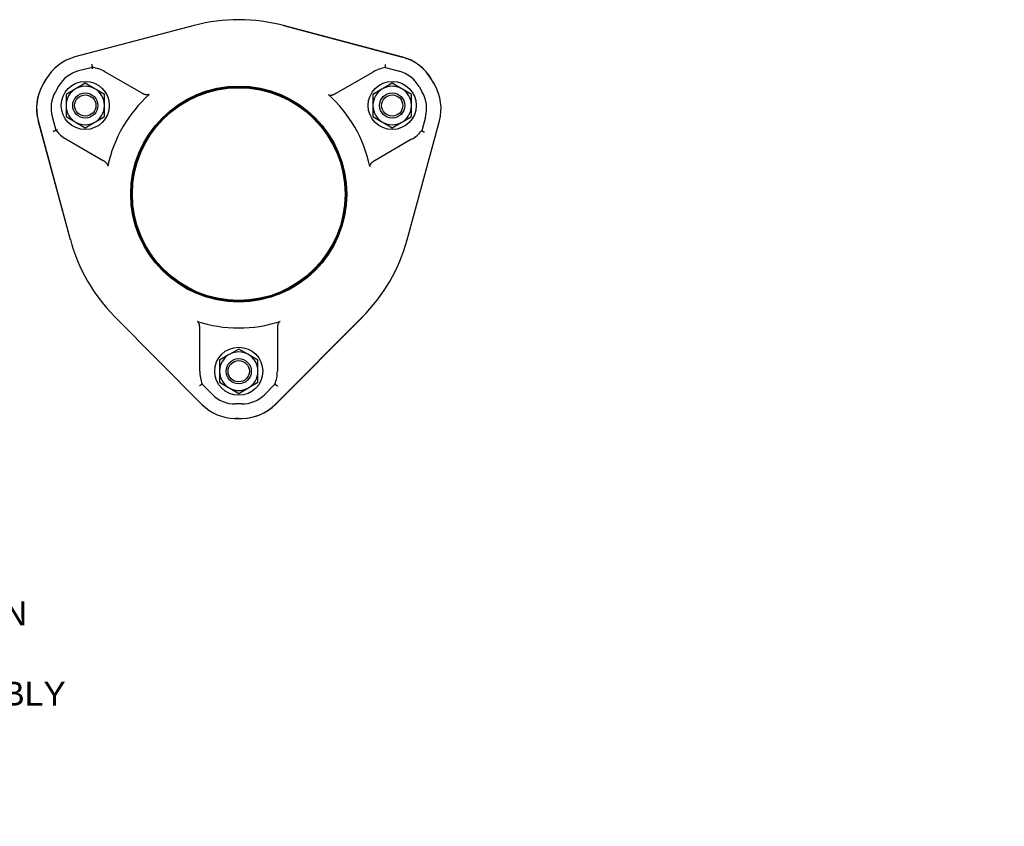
# Model space of a CAD drawing. Header units: millimetres. Extents: x 97 to 4291, y 43 to 893.
# Tile 4 of 4: x 531 to 1145, y 43 to 546. Entities that reach past the tile are written whole.
import ezdxf

# ---------------------------------------------------------------- set-up
doc = ezdxf.new("R2010")
doc.units = ezdxf.units.MM
doc.layers.add('DETAIL', color=2, linetype='Continuous')
doc.layers.add('TEXT', color=7, linetype='Continuous')
doc.styles.add('fastrack', font='ARIAL.TTF')

msp = doc.modelspace()

# ---------------------------------------------------------------- linework, layer by layer
msp.add_line((555.71, 504.94), (553.7, 501.48))
at = {"layer": 'DETAIL'}
for p, q in [((640.24, 542.78), (565.89, 523.14)), ((695.89, 542.76), (770.22, 523.06)), ((770.34, 522.93), (696.03, 542.73)), ((576.76, 516.66), (568.18, 514.47)), ((759.46, 516.47), (768.03, 514.27)), ((607.31, 500.74), (584.53, 513.92)), ((728.88, 500.62), (751.68, 513.75)), ((547.95, 509.43), (545.94, 505.97)), ((546.9, 507.62), (547.85, 509.27)), ((566.71, 503.49), (565.95, 503.05)), ((572.33, 506.73), (566.71, 503.49)), ((577.95, 503.49), (572.33, 506.73)), ((578.71, 503.05), (577.95, 503.49)), ((758.11, 503.49), (757.35, 503.05)), ((763.72, 506.73), (758.11, 503.49)), ((769.34, 503.49), (763.72, 506.73)), ((770.1, 503.05), (769.34, 503.49)), ((780.48, 504.71), (782.48, 501.25)), ((790.25, 505.72), (788.25, 509.19)), ((789.2, 507.54), (790.16, 505.88)), ((565.95, 503.05), (560.34, 499.81)), ((560.34, 499.81), (560.34, 493.32)), ((584.33, 499.81), (578.71, 503.05)), ((584.33, 493.32), (584.33, 499.81)), ((757.35, 503.05), (751.73, 499.81)), ((751.73, 499.81), (751.73, 493.32)), ((775.72, 499.81), (770.1, 503.05)), ((775.72, 493.32), (775.72, 499.81)), ((560.34, 493.32), (560.34, 492.44)), ((560.34, 492.44), (560.34, 485.96)), ((584.33, 492.44), (584.33, 493.32)), ((584.33, 485.96), (584.33, 492.44)), ((751.73, 493.32), (751.73, 492.44)), ((751.73, 492.44), (751.73, 485.96)), ((775.72, 492.44), (775.72, 493.32)), ((775.72, 485.96), (775.72, 492.44)), ((551.66, 485.92), (554.04, 477.39)), ((560.34, 485.96), (565.95, 482.71)), ((578.71, 482.71), (584.33, 485.96)), ((751.73, 485.96), (757.35, 482.71)), ((770.1, 482.71), (775.72, 485.96)), ((784.49, 485.68), (782.1, 477.16)), ((563.05, 409.19), (542.94, 483.42)), ((543, 483.59), (563.01, 409.33)), ((565.95, 482.71), (566.71, 482.27)), ((566.71, 482.27), (572.33, 479.03)), ((572.33, 479.03), (577.95, 482.27)), ((577.95, 482.27), (578.71, 482.71)), ((757.35, 482.71), (758.11, 482.27)), ((758.11, 482.27), (763.72, 479.03)), ((763.72, 479.03), (769.34, 482.27)), ((769.34, 482.27), (770.1, 482.71)), ((772.98, 409.12), (793.14, 483.33)), ((560.28, 472.01), (583.05, 458.83)), ((775.85, 471.8), (753.04, 458.66)), ((590.86, 360.99), (645.05, 306.43)), ((690.74, 306.38), (745.04, 360.83)), ((745.14, 360.94), (690.92, 306.41)), ((643.7, 327.17), (643.73, 353.49)), ((692.15, 353.44), (692.12, 327.12)), ((662.41, 337.74), (661.65, 337.3)), ((668.03, 340.98), (662.41, 337.74)), ((673.64, 337.74), (668.03, 340.98)), ((674.4, 337.3), (673.64, 337.74)), ((661.65, 337.3), (656.03, 334.06)), ((656.03, 334.06), (656.03, 327.57)), ((680.02, 334.06), (674.4, 337.3)), ((680.02, 327.57), (680.02, 334.06)), ((656.03, 327.57), (656.03, 326.69)), ((656.03, 326.69), (656.03, 320.21)), ((680.02, 326.69), (680.02, 327.57)), ((680.02, 320.21), (680.02, 326.69)), ((656.03, 320.21), (661.65, 316.96)), ((674.4, 316.96), (680.02, 320.21)), ((651.41, 312.74), (645.22, 319.08)), ((661.65, 316.96), (662.41, 316.52)), ((662.41, 316.52), (668.03, 313.28)), ((668.03, 313.28), (673.64, 316.52)), ((673.64, 316.52), (674.4, 316.96)), ((690.59, 319.03), (684.39, 312.71)), ((669.89, 306.7), (665.89, 306.7)), ((665.88, 297.74), (669.88, 297.74)), ((667.98, 297.74), (666.07, 297.74))]:
    msp.add_line(p, q, dxfattribs=at)
at = {"layer": 'DETAIL', "flags": 128}
for points in [[(576.76, 516.66), (576.76, 516.66), (576.76, 516.67), (576.76, 516.7), (576.75, 516.73), (576.75, 516.77), (576.75, 516.81), (576.75, 516.87), (576.74, 516.93), (576.74, 517), (576.74, 517.08), (576.73, 517.17), (576.73, 517.26), (576.72, 517.36), (576.72, 517.46), (576.71, 517.57), (576.7, 517.68), (576.7, 517.8), (576.69, 517.92), (576.69, 518.04), (576.68, 518.17), (576.67, 518.3), (576.66, 518.43), (576.66, 518.56), (576.65, 518.69)], [(576.76, 516.66), (576.76, 516.66), (576.76, 516.67), (576.76, 516.7), (576.75, 516.73), (576.75, 516.77), (576.75, 516.81), (576.75, 516.87), (576.74, 516.93), (576.74, 517), (576.74, 517.08), (576.73, 517.17), (576.73, 517.26), (576.72, 517.36), (576.72, 517.46), (576.71, 517.57), (576.7, 517.68), (576.7, 517.8), (576.69, 517.92), (576.69, 518.04), (576.68, 518.17), (576.67, 518.3), (576.66, 518.43), (576.66, 518.56), (576.65, 518.69)], [(576.81, 515.64), (576.8, 515.7), (576.8, 515.77), (576.8, 515.83), (576.79, 515.9), (576.79, 515.96), (576.79, 516.02), (576.78, 516.08), (576.78, 516.14), (576.78, 516.2), (576.78, 516.25), (576.77, 516.31), (576.77, 516.35), (576.77, 516.4), (576.77, 516.44), (576.77, 516.48), (576.76, 516.52), (576.76, 516.55), (576.76, 516.58), (576.76, 516.6), (576.76, 516.62), (576.76, 516.64), (576.76, 516.65), (576.76, 516.65), (576.76, 516.66)], [(759.46, 516.47), (759.46, 516.47), (759.46, 516.49), (759.46, 516.51), (759.46, 516.54), (759.46, 516.58), (759.46, 516.63), (759.47, 516.68), (759.47, 516.75), (759.47, 516.82), (759.48, 516.9), (759.48, 516.98), (759.49, 517.07), (759.49, 517.17), (759.5, 517.27), (759.51, 517.38), (759.51, 517.49), (759.52, 517.61), (759.52, 517.73), (759.53, 517.86), (759.54, 517.98), (759.55, 518.11), (759.55, 518.24), (759.56, 518.37), (759.57, 518.51)], [(612.25, 499.82), (612.12, 499.71), (611.97, 499.63), (611.82, 499.56), (611.66, 499.51), (611.5, 499.47), (611.33, 499.45), (611.16, 499.44), (610.99, 499.43), (610.8, 499.44), (610.6, 499.46), (610.39, 499.49), (610.16, 499.53), (609.93, 499.59), (609.68, 499.66), (609.44, 499.74), (609.19, 499.82), (608.95, 499.92), (608.7, 500.02), (608.46, 500.13), (608.22, 500.25), (607.99, 500.37), (607.76, 500.49), (607.53, 500.62), (607.31, 500.74)], [(723.93, 499.7), (724.06, 499.6), (724.21, 499.52), (724.36, 499.45), (724.52, 499.4), (724.68, 499.36), (724.85, 499.34), (725.02, 499.32), (725.19, 499.32), (725.38, 499.33), (725.58, 499.34), (725.79, 499.37), (726.01, 499.41), (726.25, 499.47), (726.5, 499.54), (726.74, 499.62), (726.99, 499.7), (727.23, 499.8), (727.48, 499.9), (727.72, 500.01), (727.96, 500.13), (728.19, 500.25), (728.43, 500.37), (728.65, 500.49), (728.88, 500.62)], [(554.04, 477.39), (554.03, 477.39), (554.02, 477.38), (554, 477.37), (553.97, 477.36), (553.94, 477.34), (553.89, 477.32), (553.84, 477.3), (553.79, 477.27), (553.72, 477.23), (553.66, 477.2), (553.58, 477.16), (553.5, 477.12), (553.41, 477.07), (553.32, 477.03), (553.22, 476.98), (553.12, 476.93), (553.02, 476.87), (552.91, 476.82), (552.8, 476.76), (552.68, 476.71), (552.57, 476.65), (552.45, 476.59), (552.33, 476.53), (552.22, 476.47)], [(554.04, 477.39), (554.03, 477.39), (554.02, 477.38), (554, 477.37), (553.97, 477.36), (553.94, 477.34), (553.89, 477.32), (553.84, 477.3), (553.79, 477.27), (553.72, 477.23), (553.66, 477.2), (553.58, 477.16), (553.5, 477.12), (553.41, 477.07), (553.32, 477.03), (553.22, 476.98), (553.12, 476.93), (553.02, 476.87), (552.91, 476.82), (552.8, 476.76), (552.68, 476.71), (552.57, 476.65), (552.45, 476.59), (552.33, 476.53), (552.22, 476.47)], [(554.04, 477.39), (554.04, 477.39), (554.04, 477.4), (554.05, 477.4), (554.07, 477.41), (554.08, 477.42), (554.11, 477.43), (554.13, 477.44), (554.16, 477.46), (554.19, 477.47), (554.23, 477.49), (554.26, 477.51), (554.3, 477.53), (554.35, 477.55), (554.39, 477.58), (554.44, 477.6), (554.49, 477.63), (554.54, 477.65), (554.6, 477.68), (554.65, 477.71), (554.71, 477.74), (554.77, 477.77), (554.83, 477.8), (554.88, 477.83), (554.94, 477.86)], [(782.1, 477.16), (782.1, 477.16), (782.12, 477.15), (782.13, 477.14), (782.16, 477.13), (782.2, 477.11), (782.24, 477.09), (782.29, 477.06), (782.35, 477.03), (782.41, 477), (782.48, 476.97), (782.55, 476.93), (782.64, 476.89), (782.72, 476.84), (782.82, 476.79), (782.91, 476.75), (783.01, 476.69), (783.12, 476.64), (783.23, 476.59), (783.34, 476.53), (783.45, 476.47), (783.56, 476.41), (783.68, 476.36), (783.8, 476.3), (783.92, 476.24)], [(583.05, 458.83), (583.25, 458.72), (583.45, 458.6), (583.65, 458.47), (583.86, 458.34), (584.06, 458.2), (584.27, 458.06), (584.48, 457.9), (584.68, 457.75), (584.88, 457.58), (585.07, 457.42), (585.25, 457.24), (585.43, 457.07), (585.59, 456.88), (585.75, 456.7), (585.88, 456.51), (586, 456.34), (586.09, 456.16), (586.17, 456), (586.24, 455.84), (586.29, 455.67), (586.33, 455.51), (586.34, 455.34), (586.34, 455.18), (586.32, 455.01)], [(753.04, 458.66), (752.85, 458.55), (752.65, 458.43), (752.45, 458.3), (752.24, 458.17), (752.03, 458.03), (751.82, 457.88), (751.62, 457.73), (751.42, 457.58), (751.22, 457.42), (751.03, 457.25), (750.84, 457.08), (750.67, 456.9), (750.5, 456.71), (750.35, 456.53), (750.21, 456.35), (750.1, 456.17), (750, 456), (749.92, 455.83), (749.85, 455.67), (749.8, 455.51), (749.76, 455.34), (749.75, 455.18), (749.75, 455.01), (749.77, 454.84)], [(643.73, 353.49), (643.73, 353.71), (643.73, 353.95), (643.72, 354.19), (643.71, 354.43), (643.69, 354.68), (643.67, 354.93), (643.64, 355.19), (643.61, 355.44), (643.56, 355.69), (643.52, 355.94), (643.46, 356.19), (643.39, 356.43), (643.32, 356.67), (643.23, 356.89), (643.14, 357.1), (643.05, 357.29), (642.95, 357.46), (642.84, 357.61), (642.74, 357.75), (642.62, 357.87), (642.5, 357.99), (642.36, 358.09), (642.22, 358.17), (642.06, 358.23)], [(693.83, 358.18), (693.68, 358.12), (693.53, 358.04), (693.4, 357.94), (693.27, 357.82), (693.16, 357.7), (693.05, 357.57), (692.96, 357.43), (692.87, 357.28), (692.78, 357.11), (692.69, 356.93), (692.61, 356.74), (692.54, 356.52), (692.47, 356.29), (692.4, 356.04), (692.35, 355.79), (692.3, 355.53), (692.26, 355.27), (692.23, 355.01), (692.2, 354.75), (692.18, 354.48), (692.17, 354.22), (692.16, 353.96), (692.15, 353.7), (692.15, 353.44)], [(645.22, 319.08), (645.22, 319.07), (645.21, 319.07), (645.19, 319.06), (645.16, 319.04), (645.13, 319.02), (645.09, 318.99), (645.04, 318.96), (644.99, 318.93), (644.93, 318.89), (644.87, 318.85), (644.79, 318.8), (644.72, 318.75), (644.64, 318.7), (644.55, 318.64), (644.46, 318.58), (644.36, 318.52), (644.27, 318.46), (644.16, 318.39), (644.06, 318.32), (643.95, 318.25), (643.85, 318.18), (643.74, 318.11), (643.63, 318.04), (643.52, 317.96)], [(690.59, 319.03), (690.59, 319.03), (690.6, 319.02), (690.62, 319.01), (690.65, 318.99), (690.68, 318.97), (690.72, 318.95), (690.77, 318.91), (690.82, 318.88), (690.88, 318.84), (690.95, 318.8), (691.02, 318.75), (691.09, 318.7), (691.18, 318.65), (691.26, 318.59), (691.35, 318.53), (691.45, 318.47), (691.55, 318.41), (691.65, 318.34), (691.75, 318.27), (691.86, 318.2), (691.97, 318.13), (692.07, 318.06), (692.18, 317.99), (692.3, 317.91)]]:
    msp.add_lwpolyline(points, dxfattribs=at)
at = {"layer": 'DETAIL'}
for centre, radius in [((572.33, 492.88), 15), ((668.03, 437.63), 67.35), ((668.03, 437.63), 66.85), ((668.03, 437.63), 66.35), ((763.72, 492.88), 15), ((572.33, 492.88), 7.85), ((572.33, 492.88), 6.63), ((763.72, 492.88), 7.85), ((763.72, 492.88), 6.63), ((668.03, 327.13), 15), ((668.03, 327.13), 7.85), ((668.03, 327.13), 6.63)]:
    msp.add_circle(centre, radius, dxfattribs=at)
for centre, radius, start, end in [((668.03, 437.63), 108.76, 75.08105, 104.80248), ((573.4, 494.7), 29.41, 104.80248, 149.94176), ((762.69, 494.63), 29.41, 30.87356, 75.15743), ((762.76, 494.51), 29.41, 29.94176, 75.08105), ((573.4, 494.7), 22.21, 59.94229, 81.31754), ((762.77, 494.51), 22.21, 98.56599, 119.94124), ((573.33, 494.57), 29.41, 148.79939, 150.01814), ((573.4, 494.7), 20.45, 104.80255, 149.94169), ((762.76, 494.51), 20.45, 29.94184, 75.08098), ((571.33, 491.11), 29.41, 150.87356, 195.15743), ((571.4, 491.24), 29.41, 149.94176, 195.08105), ((572.33, 492.88), 12, 62.09561, 117.90439), ((763.72, 492.88), 12, 62.09561, 117.90439), ((764.69, 491.17), 29.41, 28.79939, 30.01814), ((764.76, 491.04), 29.41, 344.80248, 29.94176), ((571.4, 491.24), 20.45, 149.94184, 195.08098), ((572.33, 492.88), 12, 122.09561, 177.90439), ((572.33, 492.88), 12, 2.09561, 57.90439), ((668.03, 437.63), 83.53, 131.89099, 167.99254), ((668.03, 437.63), 83.53, 11.89099, 47.99254), ((763.72, 492.88), 12, 122.09561, 177.90439), ((763.72, 492.88), 12, 2.09561, 57.90439), ((764.76, 491.04), 20.45, 344.80255, 29.94169), ((572.33, 492.88), 12, 182.09561, 237.90439), ((572.33, 492.88), 12, 302.09561, 357.90439), ((763.72, 492.88), 12, 182.09561, 237.90439), ((763.72, 492.88), 12, 302.09561, 357.90439), ((572.33, 492.88), 12, 242.09561, 297.90439), ((763.72, 492.88), 12, 242.09561, 297.90439), ((571.4, 491.24), 22.21, 218.56541, 239.94181), ((764.76, 491.04), 22.21, 299.94172, 321.31812), ((668.03, 437.63), 108.76, 195.08105, 224.80248), ((668.03, 437.63), 108.76, 315.08105, 344.80248), ((668.03, 437.63), 83.53, 251.89099, 287.99254), ((668.03, 327.13), 12, 62.09561, 117.90439), ((668.03, 327.13), 12, 122.09561, 177.90439), ((668.03, 327.13), 12, 2.09561, 57.90439), ((665.91, 327.15), 22.21, 179.94172, 201.31812), ((668.03, 327.13), 12, 182.09561, 237.90439), ((668.03, 327.13), 12, 302.09561, 357.90439), ((669.91, 327.15), 22.21, 338.56599, 359.94124), ((668.03, 327.13), 12, 242.09561, 297.90439), ((665.91, 327.15), 20.45, 224.80255, 269.94169), ((669.91, 327.15), 20.45, 269.94184, 315.08098), ((665.91, 327.15), 29.41, 224.80248, 269.94176), ((669.91, 327.15), 29.41, 269.94176, 315.08105), ((670.06, 327.15), 29.41, 270.87356, 315.15743), ((666.06, 327.15), 29.41, 268.79939, 270.01814)]:
    msp.add_arc(centre, radius, start, end, dxfattribs=at)

# ---------------------------------------------------------------- texts
at = {"layer": 'TEXT', "insert": (140.13, 183.59), "char_height": 15, "width": 610.7018, "attachment_point": 1, "style": 'fastrack'}
msp.add_mtext('\\pi216.6;VIKING JOHNSON\\P\\pi246.67;ULTRAGRIP \\P\\pi191.83;COUPLING ASSEMBLY\\P\\pi272.35;100MM', dxfattribs=at)

doc.saveas('drawing.dxf')
